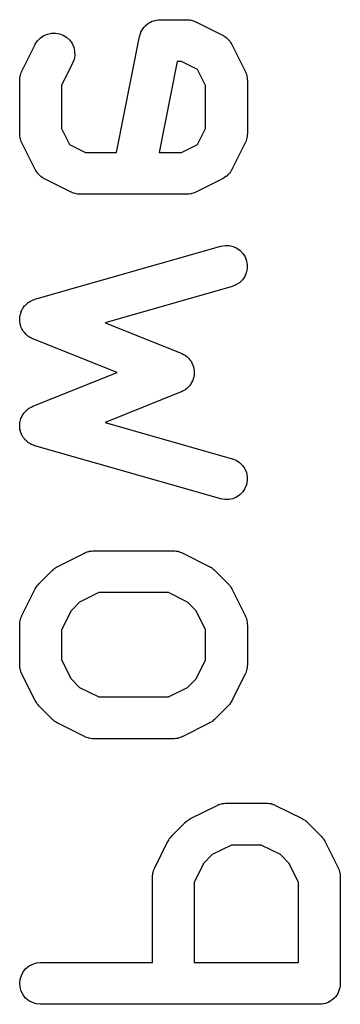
# Model space of a CAD drawing. Extents: x 0.06 to 3.68, y 0.9 to 3.15.
# Tile 4 of 13: x 0.2442 to 0.2895, y 1.147 to 1.2861. Entities that reach past the tile are written whole.
import ezdxf

# ---------------------------------------------------------------- set-up
doc = ezdxf.new("R2010")
doc.units = 0
doc.header["$MEASUREMENT"] = 0
doc.layers.add('BLACK', color=7, linetype='CONTINUOUS')

msp = doc.modelspace()

# ---------------------------------------------------------------- linework, layer by layer
at = {"layer": 'BLACK', "linetype": 'CONTINUOUS'}
for p, q in [((0.26295, 1.28584), (0.26296, 1.28585)), ((0.26296, 1.28585), (0.26322, 1.28592)), ((0.26322, 1.28592), (0.26349, 1.286)), ((0.26349, 1.286), (0.2635, 1.28601)), ((0.2635, 1.28601), (0.26351, 1.28601)), ((0.26351, 1.28601), (0.26379, 1.28603)), ((0.26379, 1.28603), (0.26406, 1.28606)), ((0.26406, 1.28606), (0.26781, 1.28606)), ((0.26781, 1.28606), (0.26785, 1.28606)), ((0.26785, 1.28606), (0.26794, 1.28605)), ((0.26794, 1.28605), (0.26803, 1.28605)), ((0.26803, 1.28605), (0.26823, 1.28602)), ((0.26823, 1.28602), (0.26843, 1.286)), ((0.26843, 1.286), (0.26851, 1.28597)), ((0.26851, 1.28597), (0.26859, 1.28596)), ((0.26859, 1.28596), (0.26878, 1.28588)), ((0.26878, 1.28588), (0.26898, 1.28582)), ((0.26135, 1.28428), (0.26148, 1.28452)), ((0.26148, 1.28452), (0.26161, 1.28476)), ((0.26161, 1.28476), (0.26162, 1.28477)), ((0.26162, 1.28477), (0.26163, 1.28478)), ((0.26163, 1.28478), (0.26181, 1.28499)), ((0.26181, 1.28499), (0.26198, 1.2852)), ((0.26198, 1.2852), (0.26199, 1.28521)), ((0.26199, 1.28521), (0.262, 1.28522)), ((0.262, 1.28522), (0.26221, 1.28539)), ((0.26221, 1.28539), (0.26243, 1.28557)), ((0.26243, 1.28557), (0.26244, 1.28557)), ((0.26244, 1.28557), (0.26245, 1.28558)), ((0.26245, 1.28558), (0.26269, 1.28571)), ((0.26269, 1.28571), (0.26294, 1.28584)), ((0.26294, 1.28584), (0.26295, 1.28584)), ((0.26898, 1.28582), (0.26905, 1.28578)), ((0.26905, 1.28578), (0.26913, 1.28575)), ((0.26913, 1.28575), (0.27288, 1.28387)), ((0.24644, 1.28259), (0.24676, 1.28307)), ((0.24676, 1.28307), (0.24716, 1.28349)), ((0.24716, 1.28349), (0.24763, 1.28382)), ((0.24763, 1.28382), (0.24816, 1.28404)), ((0.24816, 1.28404), (0.24872, 1.28417)), ((0.24872, 1.28417), (0.2493, 1.28418)), ((0.2493, 1.28418), (0.24987, 1.28408)), ((0.24987, 1.28408), (0.2504, 1.28387)), ((0.2504, 1.28387), (0.25089, 1.28356)), ((0.25089, 1.28356), (0.25131, 1.28316)), ((0.25131, 1.28316), (0.25164, 1.28268)), ((0.25789, 1.26731), (0.26117, 1.28369)), ((0.26117, 1.2837), (0.26118, 1.28373)), ((0.26117, 1.28369), (0.26117, 1.2837)), ((0.26117, 1.2837), (0.26117, 1.2837)), ((0.26117, 1.2837), (0.26117, 1.2837)), ((0.26118, 1.28373), (0.26126, 1.28399)), ((0.26126, 1.28399), (0.26134, 1.28425)), ((0.26134, 1.28425), (0.26135, 1.28426)), ((0.26135, 1.28426), (0.26135, 1.28428)), ((0.27288, 1.28387), (0.27292, 1.28386)), ((0.27292, 1.28386), (0.27297, 1.28382)), ((0.27297, 1.28382), (0.27303, 1.2838)), ((0.27303, 1.2838), (0.27321, 1.28367)), ((0.27321, 1.28367), (0.2734, 1.28354)), ((0.2734, 1.28354), (0.27345, 1.2835)), ((0.27345, 1.2835), (0.2735, 1.28346)), ((0.2735, 1.28346), (0.27365, 1.2833)), ((0.27365, 1.2833), (0.27382, 1.28314)), ((0.27382, 1.28314), (0.27385, 1.28309)), ((0.27385, 1.28309), (0.2739, 1.28304)), ((0.24455, 1.2788), (0.24642, 1.28255)), ((0.24642, 1.28255), (0.24644, 1.28259)), ((0.25164, 1.28268), (0.25187, 1.28216)), ((0.25187, 1.28216), (0.252, 1.2816)), ((0.2739, 1.28304), (0.27402, 1.28285)), ((0.27402, 1.28285), (0.27414, 1.28267)), ((0.27414, 1.28267), (0.27417, 1.28261)), ((0.27417, 1.28261), (0.2742, 1.28255)), ((0.2742, 1.28255), (0.27608, 1.2788)), ((0.25191, 1.28045), (0.25171, 1.27991)), ((0.25201, 1.28102), (0.25191, 1.28045)), ((0.252, 1.2816), (0.25201, 1.28102)), ((0.25171, 1.27991), (0.25014, 1.27679)), ((0.26648, 1.28016), (0.26392, 1.26731)), ((0.26711, 1.28016), (0.26648, 1.28016)), ((0.26936, 1.27903), (0.26711, 1.28016)), ((0.27048, 1.27679), (0.26936, 1.27903)), ((0.24424, 1.2777), (0.24428, 1.2779)), ((0.24425, 1.27761), (0.24424, 1.2777)), ((0.24424, 1.27753), (0.24425, 1.27761)), ((0.24424, 1.27748), (0.24424, 1.27753)), ((0.24428, 1.2779), (0.2443, 1.2781)), ((0.2443, 1.2781), (0.24433, 1.27818)), ((0.24433, 1.27818), (0.24434, 1.27827)), ((0.24434, 1.27827), (0.24441, 1.27846)), ((0.24441, 1.27846), (0.24448, 1.27865)), ((0.24448, 1.27865), (0.24452, 1.27872)), ((0.24452, 1.27872), (0.24455, 1.2788)), ((0.27608, 1.2788), (0.2761, 1.27877)), ((0.2761, 1.27877), (0.27613, 1.27869)), ((0.27613, 1.27869), (0.27617, 1.27861)), ((0.27617, 1.27861), (0.27622, 1.27842)), ((0.27622, 1.27842), (0.27629, 1.27823)), ((0.27629, 1.27823), (0.27631, 1.27814)), ((0.27631, 1.27814), (0.27633, 1.27806)), ((0.27633, 1.27806), (0.27635, 1.27786)), ((0.27635, 1.27786), (0.27638, 1.27766)), ((0.27638, 1.27766), (0.27638, 1.27757)), ((0.27638, 1.27757), (0.27639, 1.27748)), ((0.24424, 1.26999), (0.24424, 1.27748)), ((0.25014, 1.27679), (0.25014, 1.27068)), ((0.27048, 1.27068), (0.27048, 1.27679)), ((0.27639, 1.27748), (0.27639, 1.26999)), ((0.25014, 1.27068), (0.25127, 1.26844)), ((0.26936, 1.26844), (0.27048, 1.27068)), ((0.24424, 1.2699), (0.24424, 1.26999)), ((0.24424, 1.26981), (0.24424, 1.2699)), ((0.24427, 1.26961), (0.24424, 1.26981)), ((0.24429, 1.26941), (0.24427, 1.26961)), ((0.24432, 1.26933), (0.24429, 1.26941)), ((0.24433, 1.26924), (0.24432, 1.26933)), ((0.2444, 1.26905), (0.24433, 1.26924)), ((0.27628, 1.2692), (0.27621, 1.26901)), ((0.2763, 1.26929), (0.27628, 1.2692)), ((0.27632, 1.26937), (0.2763, 1.26929)), ((0.27635, 1.26957), (0.27632, 1.26937)), ((0.27638, 1.26977), (0.27635, 1.26957)), ((0.27639, 1.26994), (0.27638, 1.26986)), ((0.27638, 1.26986), (0.27638, 1.26977)), ((0.27639, 1.26999), (0.27639, 1.26994)), ((0.24446, 1.26886), (0.2444, 1.26905)), ((0.2445, 1.26878), (0.24446, 1.26886)), ((0.24453, 1.2687), (0.2445, 1.26878)), ((0.24455, 1.26866), (0.24453, 1.2687)), ((0.24642, 1.26491), (0.24455, 1.26866)), ((0.25127, 1.26844), (0.25351, 1.26731)), ((0.26711, 1.26731), (0.26936, 1.26844)), ((0.27608, 1.26866), (0.2742, 1.26491)), ((0.27611, 1.26875), (0.27608, 1.26866)), ((0.27615, 1.26882), (0.27611, 1.26875)), ((0.27621, 1.26901), (0.27615, 1.26882)), ((0.25351, 1.26731), (0.25789, 1.26731)), ((0.26392, 1.26731), (0.26711, 1.26731)), ((0.24646, 1.26486), (0.24642, 1.26491)), ((0.24648, 1.2648), (0.24646, 1.26486)), ((0.24661, 1.26462), (0.24648, 1.2648)), ((0.24673, 1.26443), (0.24661, 1.26462)), ((0.24677, 1.26438), (0.24673, 1.26443)), ((0.24681, 1.26433), (0.24677, 1.26438)), ((0.24697, 1.26417), (0.24681, 1.26433)), ((0.24713, 1.26401), (0.24697, 1.26417)), ((0.24718, 1.26397), (0.24713, 1.26401)), ((0.24722, 1.26393), (0.24718, 1.26397)), ((0.24741, 1.2638), (0.24722, 1.26393)), ((0.2476, 1.26367), (0.24741, 1.2638)), ((0.24765, 1.26365), (0.2476, 1.26367)), ((0.24771, 1.26361), (0.24765, 1.26365)), ((0.24774, 1.26359), (0.24771, 1.26361)), ((0.27294, 1.26363), (0.27288, 1.26359)), ((0.27299, 1.26365), (0.27294, 1.26363)), ((0.27318, 1.26378), (0.27299, 1.26365)), ((0.27337, 1.2639), (0.27318, 1.26378)), ((0.27342, 1.26395), (0.27337, 1.2639)), ((0.27347, 1.26398), (0.27342, 1.26395)), ((0.27363, 1.26414), (0.27347, 1.26398)), ((0.27379, 1.2643), (0.27363, 1.26414)), ((0.27383, 1.26435), (0.27379, 1.2643)), ((0.27387, 1.26439), (0.27383, 1.26435)), ((0.27399, 1.26458), (0.27387, 1.26439)), ((0.27412, 1.26477), (0.27399, 1.26458)), ((0.27415, 1.26482), (0.27412, 1.26477)), ((0.27418, 1.26488), (0.27415, 1.26482)), ((0.2742, 1.26491), (0.27418, 1.26488)), ((0.25149, 1.26172), (0.24774, 1.26359)), ((0.27288, 1.26359), (0.26913, 1.26172)), ((0.25157, 1.26169), (0.25149, 1.26172)), ((0.25165, 1.26165), (0.25157, 1.26169)), ((0.25184, 1.26159), (0.25165, 1.26165)), ((0.25203, 1.26151), (0.25184, 1.26159)), ((0.25212, 1.2615), (0.25203, 1.26151)), ((0.2522, 1.26147), (0.25212, 1.2615)), ((0.2524, 1.26145), (0.2522, 1.26147)), ((0.2526, 1.26142), (0.2524, 1.26145)), ((0.25269, 1.26142), (0.2526, 1.26142)), ((0.25277, 1.26141), (0.25269, 1.26142)), ((0.25281, 1.26141), (0.25277, 1.26141)), ((0.26781, 1.26141), (0.25281, 1.26141)), ((0.2679, 1.26142), (0.26781, 1.26141)), ((0.26798, 1.26141), (0.2679, 1.26142)), ((0.26819, 1.26144), (0.26798, 1.26141)), ((0.26839, 1.26146), (0.26819, 1.26144)), ((0.26847, 1.26149), (0.26839, 1.26146)), ((0.26855, 1.2615), (0.26847, 1.26149)), ((0.26874, 1.26157), (0.26855, 1.2615)), ((0.26894, 1.26163), (0.26874, 1.26157)), ((0.26901, 1.26167), (0.26894, 1.26163)), ((0.2691, 1.2617), (0.26901, 1.26167)), ((0.26913, 1.26172), (0.2691, 1.2617)), ((0.24638, 1.24658), (0.27263, 1.25408)), ((0.27263, 1.25408), (0.27266, 1.25409)), ((0.27266, 1.25409), (0.27323, 1.25418)), ((0.27323, 1.25418), (0.27381, 1.25417)), ((0.27381, 1.25417), (0.27437, 1.25404)), ((0.27437, 1.25404), (0.2749, 1.2538)), ((0.2749, 1.2538), (0.27537, 1.25347)), ((0.27537, 1.25347), (0.27576, 1.25305)), ((0.27576, 1.25305), (0.27607, 1.25257)), ((0.27607, 1.25257), (0.27628, 1.25203)), ((0.27628, 1.25203), (0.27638, 1.25146)), ((0.27638, 1.25146), (0.27637, 1.25088)), ((0.27601, 1.24979), (0.27568, 1.24932)), ((0.27624, 1.25032), (0.27601, 1.24979)), ((0.27637, 1.25088), (0.27624, 1.25032)), ((0.27425, 1.2484), (0.25631, 1.24327)), ((0.27478, 1.24861), (0.27425, 1.2484)), ((0.27527, 1.24892), (0.27478, 1.24861)), ((0.27568, 1.24932), (0.27527, 1.24892)), ((0.24484, 1.24551), (0.24494, 1.24565)), ((0.24494, 1.24565), (0.24502, 1.24573)), ((0.24502, 1.24573), (0.24509, 1.24581)), ((0.24509, 1.24581), (0.24523, 1.24593)), ((0.24523, 1.24593), (0.24536, 1.24605)), ((0.24536, 1.24605), (0.24545, 1.24611)), ((0.24545, 1.24611), (0.24553, 1.24618)), ((0.24553, 1.24618), (0.24569, 1.24627)), ((0.24569, 1.24627), (0.24584, 1.24637)), ((0.24584, 1.24637), (0.24594, 1.24641)), ((0.24594, 1.24641), (0.24604, 1.24646)), ((0.24604, 1.24646), (0.24621, 1.24651)), ((0.24621, 1.24651), (0.24638, 1.24658)), ((0.24426, 1.24409), (0.24428, 1.2442)), ((0.24428, 1.2442), (0.24429, 1.2443)), ((0.24429, 1.2443), (0.24434, 1.24448)), ((0.24434, 1.24448), (0.24438, 1.24465)), ((0.24438, 1.24465), (0.24443, 1.24475)), ((0.24443, 1.24475), (0.24446, 1.24485)), ((0.24446, 1.24485), (0.24454, 1.24501)), ((0.24454, 1.24501), (0.24461, 1.24518)), ((0.24461, 1.24518), (0.24468, 1.24527)), ((0.24468, 1.24527), (0.24472, 1.24536)), ((0.24472, 1.24536), (0.24484, 1.24551)), ((0.24424, 1.24373), (0.24425, 1.24391)), ((0.24425, 1.24362), (0.24424, 1.24373)), ((0.24424, 1.24351), (0.24425, 1.24362)), ((0.24428, 1.24334), (0.24424, 1.24351)), ((0.24425, 1.24391), (0.24426, 1.24409)), ((0.2443, 1.24315), (0.24428, 1.24334)), ((0.24433, 1.24305), (0.2443, 1.24315)), ((0.24435, 1.24295), (0.24433, 1.24305)), ((0.24441, 1.24278), (0.24435, 1.24295)), ((0.24446, 1.2426), (0.24441, 1.24278)), ((0.25631, 1.24327), (0.26703, 1.23898)), ((0.24451, 1.24251), (0.24446, 1.2426)), ((0.24455, 1.24241), (0.24451, 1.24251)), ((0.24465, 1.24226), (0.24455, 1.24241)), ((0.24474, 1.2421), (0.24465, 1.24226)), ((0.2448, 1.24201), (0.24474, 1.2421)), ((0.24486, 1.24192), (0.2448, 1.24201)), ((0.24499, 1.24179), (0.24486, 1.24192)), ((0.2451, 1.24165), (0.24499, 1.24179)), ((0.24518, 1.24158), (0.2451, 1.24165)), ((0.24526, 1.2415), (0.24518, 1.24158)), ((0.24541, 1.2414), (0.24526, 1.2415)), ((0.24555, 1.24128), (0.24541, 1.2414)), ((0.24564, 1.24123), (0.24555, 1.24128)), ((0.24573, 1.24117), (0.24564, 1.24123)), ((0.2459, 1.2411), (0.24573, 1.24117)), ((0.24605, 1.24101), (0.2459, 1.2411)), ((0.24609, 1.241), (0.24605, 1.24101)), ((0.25799, 1.23624), (0.24609, 1.241)), ((0.26703, 1.23898), (0.26707, 1.23897)), ((0.26707, 1.23897), (0.2671, 1.23895)), ((0.2671, 1.23895), (0.26713, 1.23894)), ((0.26713, 1.23894), (0.26735, 1.23881)), ((0.26735, 1.23881), (0.26758, 1.23869)), ((0.26758, 1.23869), (0.2676, 1.23867)), ((0.2676, 1.23867), (0.26763, 1.23866)), ((0.26763, 1.23866), (0.26783, 1.23849)), ((0.26783, 1.23849), (0.26803, 1.23833)), ((0.26803, 1.23833), (0.26804, 1.2383)), ((0.26804, 1.2383), (0.26807, 1.23828)), ((0.26807, 1.23828), (0.26823, 1.23808)), ((0.26823, 1.23808), (0.26839, 1.23788)), ((0.26839, 1.23788), (0.26841, 1.23785)), ((0.26841, 1.23785), (0.26843, 1.23783)), ((0.26843, 1.23783), (0.26854, 1.2376)), ((0.26854, 1.2376), (0.26866, 1.23737)), ((0.26866, 1.23737), (0.26867, 1.23734)), ((0.26867, 1.23734), (0.26869, 1.23732)), ((0.26869, 1.23732), (0.26876, 1.23707)), ((0.24609, 1.23148), (0.25799, 1.23624)), ((0.26876, 1.23707), (0.26883, 1.23682)), ((0.26883, 1.23682), (0.26883, 1.23679)), ((0.26883, 1.23679), (0.26884, 1.23676)), ((0.26884, 1.23676), (0.26886, 1.2365)), ((0.26886, 1.23593), (0.26884, 1.23568)), ((0.26886, 1.2365), (0.26889, 1.23625)), ((0.26889, 1.23619), (0.26886, 1.23593)), ((0.26889, 1.23625), (0.26889, 1.23622)), ((0.26889, 1.23622), (0.26889, 1.23619)), ((0.26837, 1.23456), (0.2682, 1.23437)), ((0.26838, 1.23459), (0.26837, 1.23456)), ((0.2684, 1.23461), (0.26838, 1.23459)), ((0.26852, 1.23484), (0.2684, 1.23461)), ((0.26865, 1.23507), (0.26852, 1.23484)), ((0.26866, 1.2351), (0.26865, 1.23507)), ((0.26867, 1.23512), (0.26866, 1.2351)), ((0.26874, 1.23537), (0.26867, 1.23512)), ((0.26882, 1.23562), (0.26874, 1.23537)), ((0.26883, 1.23565), (0.26882, 1.23562)), ((0.26884, 1.23568), (0.26883, 1.23565)), ((0.26703, 1.2335), (0.25631, 1.22921)), ((0.26706, 1.23351), (0.26703, 1.2335)), ((0.26709, 1.23352), (0.26706, 1.23351)), ((0.26732, 1.23364), (0.26709, 1.23352)), ((0.26755, 1.23376), (0.26732, 1.23364)), ((0.26757, 1.23378), (0.26755, 1.23376)), ((0.2676, 1.2338), (0.26757, 1.23378)), ((0.26779, 1.23396), (0.2676, 1.2338)), ((0.268, 1.23412), (0.26779, 1.23396)), ((0.26802, 1.23415), (0.268, 1.23412)), ((0.26804, 1.23417), (0.26802, 1.23415)), ((0.2682, 1.23437), (0.26804, 1.23417)), ((0.24457, 1.23011), (0.24467, 1.23026)), ((0.24467, 1.23026), (0.24476, 1.23042)), ((0.24476, 1.23042), (0.24483, 1.2305)), ((0.24483, 1.2305), (0.24489, 1.23059)), ((0.24489, 1.23059), (0.24501, 1.23072)), ((0.24501, 1.23072), (0.24513, 1.23086)), ((0.24513, 1.23086), (0.24521, 1.23092)), ((0.24521, 1.23092), (0.24529, 1.231)), ((0.24529, 1.231), (0.24544, 1.2311)), ((0.24544, 1.2311), (0.24558, 1.23122)), ((0.24558, 1.23122), (0.24568, 1.23127)), ((0.24568, 1.23127), (0.24577, 1.23133)), ((0.24577, 1.23133), (0.24593, 1.2314)), ((0.24593, 1.2314), (0.24609, 1.23148)), ((0.24424, 1.22879), (0.24425, 1.2289)), ((0.24425, 1.229), (0.24428, 1.22918)), ((0.24425, 1.2289), (0.24425, 1.229)), ((0.24428, 1.22918), (0.2443, 1.22936)), ((0.2443, 1.22936), (0.24434, 1.22947)), ((0.24434, 1.22947), (0.24436, 1.22957)), ((0.24436, 1.22957), (0.24442, 1.22974)), ((0.24442, 1.22974), (0.24448, 1.22991)), ((0.24448, 1.22991), (0.24453, 1.23001)), ((0.24453, 1.23001), (0.24457, 1.23011)), ((0.25631, 1.22921), (0.27425, 1.22408)), ((0.24425, 1.22861), (0.24424, 1.22879)), ((0.24425, 1.22843), (0.24425, 1.22861)), ((0.24427, 1.22832), (0.24425, 1.22843)), ((0.24428, 1.22822), (0.24427, 1.22832)), ((0.24433, 1.22804), (0.24428, 1.22822)), ((0.24437, 1.22786), (0.24433, 1.22804)), ((0.24441, 1.22777), (0.24437, 1.22786)), ((0.24444, 1.22766), (0.24441, 1.22777)), ((0.24452, 1.2275), (0.24444, 1.22766)), ((0.24459, 1.22733), (0.24452, 1.2275)), ((0.24465, 1.22724), (0.24459, 1.22733)), ((0.2447, 1.22715), (0.24465, 1.22724)), ((0.24482, 1.22701), (0.2447, 1.22715)), ((0.24492, 1.22686), (0.24482, 1.22701)), ((0.24499, 1.22678), (0.24492, 1.22686)), ((0.24506, 1.2267), (0.24499, 1.22678)), ((0.2452, 1.22658), (0.24506, 1.2267)), ((0.24533, 1.22645), (0.2452, 1.22658)), ((0.24541, 1.22639), (0.24533, 1.22645)), ((0.2455, 1.22632), (0.24541, 1.22639)), ((0.24565, 1.22623), (0.2455, 1.22632)), ((0.24581, 1.22613), (0.24565, 1.22623)), ((0.24591, 1.22609), (0.24581, 1.22613)), ((0.246, 1.22604), (0.24591, 1.22609)), ((0.24617, 1.22598), (0.246, 1.22604)), ((0.24634, 1.22591), (0.24617, 1.22598)), ((0.24638, 1.2259), (0.24634, 1.22591)), ((0.27263, 1.2184), (0.24638, 1.2259)), ((0.27425, 1.22408), (0.27429, 1.22407)), ((0.27429, 1.22407), (0.27482, 1.22385)), ((0.27482, 1.22385), (0.2753, 1.22353)), ((0.2753, 1.22353), (0.27571, 1.22313)), ((0.27571, 1.22313), (0.27603, 1.22265)), ((0.27603, 1.22265), (0.27626, 1.22212)), ((0.27626, 1.22212), (0.27637, 1.22155)), ((0.27638, 1.22098), (0.27627, 1.22041)), ((0.27637, 1.22155), (0.27638, 1.22098)), ((0.27574, 1.21939), (0.27534, 1.21898)), ((0.27605, 1.21988), (0.27574, 1.21939)), ((0.27627, 1.22041), (0.27605, 1.21988)), ((0.27319, 1.2183), (0.27263, 1.2184)), ((0.27377, 1.21831), (0.27319, 1.2183)), ((0.27433, 1.21843), (0.27377, 1.21831)), ((0.27486, 1.21865), (0.27433, 1.21843)), ((0.27534, 1.21898), (0.27486, 1.21865)), ((0.25337, 1.21076), (0.2534, 1.21078)), ((0.2534, 1.21078), (0.25349, 1.21081)), ((0.25349, 1.21081), (0.25356, 1.21085)), ((0.25356, 1.21085), (0.25376, 1.21091)), ((0.25376, 1.21091), (0.25395, 1.21098)), ((0.25395, 1.21098), (0.25403, 1.21099)), ((0.25403, 1.21099), (0.25411, 1.21101)), ((0.25411, 1.21101), (0.25432, 1.21103)), ((0.25432, 1.21103), (0.25451, 1.21107)), ((0.25451, 1.21107), (0.2546, 1.21106)), ((0.2546, 1.21106), (0.25469, 1.21107)), ((0.25469, 1.21107), (0.26594, 1.21107)), ((0.26594, 1.21107), (0.26598, 1.21107)), ((0.26598, 1.21107), (0.26606, 1.21106)), ((0.26606, 1.21106), (0.26615, 1.21106)), ((0.26615, 1.21106), (0.26635, 1.21103)), ((0.26635, 1.21103), (0.26655, 1.21101)), ((0.26655, 1.21101), (0.26663, 1.21098)), ((0.26663, 1.21098), (0.26672, 1.21097)), ((0.26672, 1.21097), (0.26691, 1.21089)), ((0.26691, 1.21089), (0.2671, 1.21083)), ((0.2671, 1.21083), (0.26718, 1.21079)), ((0.26718, 1.21079), (0.26726, 1.21076)), ((0.24962, 1.20888), (0.25337, 1.21076)), ((0.26726, 1.21076), (0.27101, 1.20888)), ((0.24698, 1.20646), (0.24885, 1.20833)), ((0.24885, 1.20833), (0.24888, 1.20836)), ((0.24888, 1.20836), (0.24901, 1.20846)), ((0.24901, 1.20846), (0.24913, 1.20858)), ((0.24913, 1.20858), (0.24924, 1.20864)), ((0.24924, 1.20864), (0.24933, 1.20872)), ((0.24933, 1.20872), (0.24948, 1.2088)), ((0.24948, 1.2088), (0.24962, 1.20888)), ((0.27101, 1.20888), (0.27104, 1.20887)), ((0.27104, 1.20887), (0.27118, 1.20877)), ((0.27118, 1.20877), (0.27133, 1.2087)), ((0.27133, 1.2087), (0.27142, 1.20862)), ((0.27142, 1.20862), (0.27153, 1.20855)), ((0.27153, 1.20855), (0.27165, 1.20844)), ((0.27165, 1.20844), (0.27177, 1.20833)), ((0.27177, 1.20833), (0.27365, 1.20646)), ((0.24455, 1.20194), (0.24642, 1.20569)), ((0.24642, 1.20569), (0.24644, 1.20573)), ((0.24644, 1.20573), (0.24653, 1.20586)), ((0.24653, 1.20586), (0.24661, 1.20601)), ((0.24661, 1.20601), (0.24669, 1.20611)), ((0.24669, 1.20611), (0.24676, 1.20621)), ((0.24676, 1.20621), (0.24687, 1.20633)), ((0.24687, 1.20633), (0.24698, 1.20646)), ((0.27365, 1.20646), (0.27368, 1.20643)), ((0.27368, 1.20643), (0.27378, 1.2063)), ((0.27378, 1.2063), (0.2739, 1.20618)), ((0.2739, 1.20618), (0.27396, 1.20607)), ((0.27396, 1.20607), (0.27404, 1.20598)), ((0.27404, 1.20598), (0.27411, 1.20583)), ((0.27411, 1.20583), (0.2742, 1.20569)), ((0.2742, 1.20569), (0.27608, 1.20194)), ((0.25539, 1.20517), (0.25269, 1.20382)), ((0.26524, 1.20517), (0.25539, 1.20517)), ((0.26794, 1.20382), (0.26524, 1.20517)), ((0.25149, 1.20262), (0.25014, 1.19992)), ((0.25269, 1.20382), (0.25149, 1.20262)), ((0.26914, 1.20262), (0.26794, 1.20382)), ((0.27048, 1.19992), (0.26914, 1.20262)), ((0.24428, 1.20103), (0.2443, 1.20123)), ((0.2443, 1.20123), (0.24433, 1.20132)), ((0.24433, 1.20132), (0.24434, 1.2014)), ((0.24434, 1.2014), (0.24441, 1.20159)), ((0.24441, 1.20159), (0.24448, 1.20178)), ((0.24448, 1.20178), (0.24452, 1.20186)), ((0.24452, 1.20186), (0.24455, 1.20194)), ((0.27608, 1.20194), (0.2761, 1.2019)), ((0.2761, 1.2019), (0.27613, 1.20182)), ((0.27613, 1.20182), (0.27617, 1.20174)), ((0.27617, 1.20174), (0.27622, 1.20155)), ((0.27622, 1.20155), (0.27629, 1.20136)), ((0.27629, 1.20136), (0.27631, 1.20128)), ((0.27631, 1.20128), (0.27633, 1.20119)), ((0.27633, 1.20119), (0.27635, 1.20099)), ((0.24424, 1.20083), (0.24428, 1.20103)), ((0.24425, 1.20075), (0.24424, 1.20083)), ((0.24424, 1.20066), (0.24425, 1.20075)), ((0.24424, 1.20062), (0.24424, 1.20066)), ((0.24424, 1.19499), (0.24424, 1.20062)), ((0.25014, 1.19992), (0.25014, 1.19569)), ((0.27048, 1.19569), (0.27048, 1.19992)), ((0.27635, 1.20099), (0.27638, 1.20079)), ((0.27638, 1.20079), (0.27638, 1.20071)), ((0.27638, 1.20071), (0.27639, 1.20062)), ((0.27639, 1.20062), (0.27639, 1.19499)), ((0.25014, 1.19569), (0.25149, 1.19299)), ((0.26914, 1.19299), (0.27048, 1.19569)), ((0.24424, 1.19491), (0.24424, 1.19499)), ((0.24424, 1.19482), (0.24424, 1.19491)), ((0.24427, 1.19462), (0.24424, 1.19482)), ((0.24429, 1.19442), (0.24427, 1.19462)), ((0.24432, 1.19434), (0.24429, 1.19442)), ((0.24433, 1.19425), (0.24432, 1.19434)), ((0.2444, 1.19406), (0.24433, 1.19425)), ((0.27628, 1.19421), (0.27621, 1.19402)), ((0.2763, 1.1943), (0.27628, 1.19421)), ((0.27632, 1.19438), (0.2763, 1.1943)), ((0.27635, 1.19458), (0.27632, 1.19438)), ((0.27638, 1.19478), (0.27635, 1.19458)), ((0.27639, 1.19495), (0.27638, 1.19487)), ((0.27638, 1.19487), (0.27638, 1.19478)), ((0.27639, 1.19499), (0.27639, 1.19495)), ((0.24446, 1.19387), (0.2444, 1.19406)), ((0.2445, 1.19379), (0.24446, 1.19387)), ((0.24453, 1.19371), (0.2445, 1.19379)), ((0.24455, 1.19367), (0.24453, 1.19371)), ((0.24642, 1.18992), (0.24455, 1.19367)), ((0.25149, 1.19299), (0.25269, 1.1918)), ((0.26794, 1.1918), (0.26914, 1.19299)), ((0.27608, 1.19367), (0.2742, 1.18992)), ((0.27611, 1.19376), (0.27608, 1.19367)), ((0.27615, 1.19383), (0.27611, 1.19376)), ((0.27621, 1.19402), (0.27615, 1.19383)), ((0.25269, 1.1918), (0.25539, 1.19045)), ((0.26524, 1.19045), (0.26794, 1.1918)), ((0.25539, 1.19045), (0.26524, 1.19045)), ((0.24651, 1.18978), (0.24642, 1.18992)), ((0.24659, 1.18964), (0.24651, 1.18978)), ((0.24666, 1.18954), (0.24659, 1.18964)), ((0.24673, 1.18944), (0.24666, 1.18954)), ((0.24684, 1.18932), (0.24673, 1.18944)), ((0.24695, 1.18919), (0.24684, 1.18932)), ((0.24698, 1.18916), (0.24695, 1.18919)), ((0.24885, 1.18728), (0.24698, 1.18916)), ((0.27365, 1.18916), (0.27177, 1.18728)), ((0.27376, 1.18929), (0.27365, 1.18916)), ((0.27387, 1.1894), (0.27376, 1.18929)), ((0.27394, 1.18951), (0.27387, 1.1894)), ((0.27402, 1.1896), (0.27394, 1.18951)), ((0.27409, 1.18975), (0.27402, 1.1896)), ((0.27418, 1.18989), (0.27409, 1.18975)), ((0.2742, 1.18992), (0.27418, 1.18989)), ((0.24898, 1.18718), (0.24885, 1.18728)), ((0.2491, 1.18706), (0.24898, 1.18718)), ((0.27162, 1.18715), (0.27149, 1.18704)), ((0.27175, 1.18725), (0.27162, 1.18715)), ((0.27177, 1.18728), (0.27175, 1.18725)), ((0.2492, 1.18699), (0.2491, 1.18706)), ((0.2493, 1.18692), (0.2492, 1.18699)), ((0.24944, 1.18684), (0.2493, 1.18692)), ((0.24958, 1.18675), (0.24944, 1.18684)), ((0.24962, 1.18673), (0.24958, 1.18675)), ((0.25337, 1.18485), (0.24962, 1.18673)), ((0.27101, 1.18673), (0.26726, 1.18485)), ((0.27115, 1.18682), (0.27101, 1.18673)), ((0.2713, 1.18689), (0.27115, 1.18682)), ((0.27139, 1.18697), (0.2713, 1.18689)), ((0.27149, 1.18704), (0.27139, 1.18697)), ((0.25345, 1.18482), (0.25337, 1.18485)), ((0.25353, 1.18478), (0.25345, 1.18482)), ((0.25372, 1.18472), (0.25353, 1.18478)), ((0.25391, 1.18465), (0.25372, 1.18472)), ((0.25399, 1.18463), (0.25391, 1.18465)), ((0.25407, 1.18461), (0.25399, 1.18463)), ((0.25427, 1.18458), (0.25407, 1.18461)), ((0.25447, 1.18455), (0.25427, 1.18458)), ((0.25456, 1.18455), (0.25447, 1.18455)), ((0.25465, 1.18454), (0.25456, 1.18455)), ((0.25469, 1.18454), (0.25465, 1.18454)), ((0.26594, 1.18454), (0.25469, 1.18454)), ((0.26602, 1.18455), (0.26594, 1.18454)), ((0.26611, 1.18455), (0.26602, 1.18455)), ((0.26631, 1.18458), (0.26611, 1.18455)), ((0.26651, 1.1846), (0.26631, 1.18458)), ((0.26659, 1.18462), (0.26651, 1.1846)), ((0.26668, 1.18464), (0.26659, 1.18462)), ((0.26687, 1.18471), (0.26668, 1.18464)), ((0.26706, 1.18477), (0.26687, 1.18471)), ((0.26714, 1.18481), (0.26706, 1.18477)), ((0.26722, 1.18484), (0.26714, 1.18481)), ((0.26726, 1.18485), (0.26722, 1.18484)), ((0.26837, 1.17326), (0.27212, 1.17514)), ((0.27212, 1.17514), (0.27215, 1.17516)), ((0.27215, 1.17516), (0.27224, 1.17519)), ((0.27224, 1.17519), (0.27231, 1.17523)), ((0.27231, 1.17523), (0.2725, 1.17529)), ((0.2725, 1.17529), (0.27269, 1.17536)), ((0.27269, 1.17536), (0.27278, 1.17537)), ((0.27278, 1.17537), (0.27286, 1.17539)), ((0.27286, 1.17539), (0.27306, 1.17541)), ((0.27306, 1.17541), (0.27326, 1.17544)), ((0.27326, 1.17544), (0.27335, 1.17544)), ((0.27335, 1.17544), (0.27344, 1.17545)), ((0.27344, 1.17545), (0.27906, 1.17545)), ((0.27906, 1.17545), (0.2791, 1.17545)), ((0.2791, 1.17545), (0.27919, 1.17544)), ((0.27919, 1.17544), (0.27927, 1.17544)), ((0.27927, 1.17544), (0.27947, 1.17541)), ((0.27947, 1.17541), (0.27968, 1.17539)), ((0.27968, 1.17539), (0.27976, 1.17536)), ((0.27976, 1.17536), (0.27984, 1.17534)), ((0.27984, 1.17534), (0.28003, 1.17527)), ((0.28003, 1.17527), (0.28022, 1.17521)), ((0.28022, 1.17521), (0.2803, 1.17517)), ((0.2803, 1.17517), (0.28038, 1.17514)), ((0.28038, 1.17514), (0.28413, 1.17326)), ((0.26823, 1.17318), (0.26837, 1.17326)), ((0.28413, 1.17326), (0.28417, 1.17324)), ((0.26572, 1.17084), (0.2676, 1.17271)), ((0.2676, 1.17271), (0.26763, 1.17274)), ((0.26763, 1.17274), (0.26776, 1.17284)), ((0.26776, 1.17284), (0.26788, 1.17296)), ((0.26788, 1.17296), (0.26798, 1.17302)), ((0.26798, 1.17302), (0.26808, 1.1731)), ((0.26808, 1.1731), (0.26823, 1.17318)), ((0.28417, 1.17324), (0.28431, 1.17315)), ((0.28431, 1.17315), (0.28445, 1.17308)), ((0.28445, 1.17308), (0.28455, 1.173)), ((0.28455, 1.173), (0.28465, 1.17293)), ((0.28465, 1.17293), (0.28477, 1.17282)), ((0.28477, 1.17282), (0.2849, 1.17271)), ((0.2849, 1.17271), (0.28677, 1.17084)), ((0.26536, 1.17039), (0.26544, 1.17049)), ((0.26544, 1.17049), (0.2655, 1.17059)), ((0.2655, 1.17059), (0.26562, 1.17071)), ((0.26562, 1.17071), (0.26572, 1.17084)), ((0.28677, 1.17084), (0.2868, 1.17081)), ((0.2868, 1.17081), (0.28691, 1.17068)), ((0.28691, 1.17068), (0.28702, 1.17056)), ((0.28702, 1.17056), (0.28708, 1.17045)), ((0.2633, 1.16632), (0.26517, 1.17007)), ((0.26517, 1.17007), (0.26519, 1.1701)), ((0.26519, 1.1701), (0.26528, 1.17024)), ((0.26528, 1.17024), (0.26536, 1.17039)), ((0.27413, 1.16954), (0.27144, 1.1682)), ((0.27836, 1.16954), (0.27413, 1.16954)), ((0.28106, 1.1682), (0.27836, 1.16954)), ((0.28708, 1.17045), (0.28716, 1.17036)), ((0.28716, 1.17036), (0.28724, 1.17021)), ((0.28724, 1.17021), (0.28733, 1.17007)), ((0.28733, 1.17007), (0.2892, 1.16632)), ((0.27144, 1.1682), (0.27024, 1.167)), ((0.28226, 1.167), (0.28106, 1.1682)), ((0.26327, 1.16624), (0.2633, 1.16632)), ((0.27024, 1.167), (0.26889, 1.1643)), ((0.28361, 1.1643), (0.28226, 1.167)), ((0.2892, 1.16632), (0.28922, 1.16628)), ((0.26299, 1.16521), (0.26303, 1.16541)), ((0.26299, 1.16513), (0.26299, 1.16521)), ((0.26299, 1.16504), (0.26299, 1.16513)), ((0.26299, 1.165), (0.26299, 1.16504)), ((0.26299, 1.15295), (0.26299, 1.165)), ((0.26303, 1.16541), (0.26305, 1.16561)), ((0.26305, 1.16561), (0.26308, 1.16569)), ((0.26308, 1.16569), (0.26309, 1.16578)), ((0.26309, 1.16578), (0.26316, 1.16597)), ((0.26316, 1.16597), (0.26322, 1.16616)), ((0.26322, 1.16616), (0.26327, 1.16624)), ((0.28922, 1.16628), (0.28925, 1.1662)), ((0.28925, 1.1662), (0.28929, 1.16612)), ((0.28929, 1.16612), (0.28935, 1.16593)), ((0.28935, 1.16593), (0.28942, 1.16574)), ((0.28942, 1.16574), (0.28943, 1.16566)), ((0.28943, 1.16566), (0.28946, 1.16557)), ((0.28946, 1.16557), (0.28948, 1.16537)), ((0.28948, 1.16537), (0.28951, 1.16517)), ((0.28951, 1.16517), (0.2895, 1.16508)), ((0.2895, 1.16508), (0.28951, 1.165)), ((0.28951, 1.165), (0.28951, 1.15)), ((0.26889, 1.1643), (0.26889, 1.15295)), ((0.28361, 1.15295), (0.28361, 1.1643)), ((0.24511, 1.1521), (0.24556, 1.15246)), ((0.24556, 1.15246), (0.24607, 1.15273)), ((0.24607, 1.15273), (0.24662, 1.1529)), ((0.24662, 1.1529), (0.24719, 1.15295)), ((0.24719, 1.15295), (0.26299, 1.15295)), ((0.26889, 1.15295), (0.28361, 1.15295)), ((0.2443, 1.15059), (0.24447, 1.15114)), ((0.24447, 1.15114), (0.24474, 1.15165)), ((0.24474, 1.15165), (0.24511, 1.1521)), ((0.24424, 1.15002), (0.2443, 1.15059)), ((0.24429, 1.14945), (0.24424, 1.15002)), ((0.28948, 1.14968), (0.28945, 1.14941)), ((0.28951, 1.14996), (0.28948, 1.14968)), ((0.28951, 1.15), (0.28951, 1.14998)), ((0.28951, 1.14998), (0.28951, 1.14998)), ((0.28951, 1.14998), (0.28951, 1.14998)), ((0.28951, 1.14998), (0.28951, 1.14996)), ((0.24445, 1.14889), (0.24429, 1.14945)), ((0.24472, 1.14838), (0.24445, 1.14889)), ((0.24508, 1.14793), (0.24472, 1.14838)), ((0.289, 1.14833), (0.28882, 1.14812)), ((0.28901, 1.14835), (0.289, 1.14834)), ((0.289, 1.14834), (0.289, 1.14833)), ((0.28914, 1.14859), (0.28901, 1.14835)), ((0.28927, 1.14884), (0.28914, 1.14859)), ((0.28928, 1.14885), (0.28927, 1.14884)), ((0.28936, 1.14912), (0.28928, 1.14886)), ((0.28928, 1.14886), (0.28928, 1.14885)), ((0.28945, 1.14939), (0.28936, 1.14912)), ((0.28945, 1.14941), (0.28945, 1.1494)), ((0.28945, 1.1494), (0.28945, 1.14939)), ((0.24552, 1.14756), (0.24508, 1.14793)), ((0.24603, 1.14729), (0.24552, 1.14756)), ((0.24658, 1.14711), (0.24603, 1.14729)), ((0.24715, 1.14705), (0.24658, 1.14711)), ((0.24719, 1.14705), (0.24715, 1.14705)), ((0.28656, 1.14705), (0.24719, 1.14705)), ((0.28684, 1.14707), (0.28656, 1.14705)), ((0.28711, 1.1471), (0.28684, 1.14707)), ((0.28712, 1.1471), (0.28711, 1.1471)), ((0.28713, 1.1471), (0.28712, 1.1471)), ((0.2874, 1.14718), (0.28713, 1.1471)), ((0.28767, 1.14726), (0.2874, 1.14718)), ((0.28768, 1.14727), (0.28767, 1.14726)), ((0.28769, 1.14727), (0.28768, 1.14727)), ((0.28793, 1.1474), (0.28769, 1.14727)), ((0.28818, 1.14753), (0.28793, 1.1474)), ((0.28819, 1.14754), (0.28818, 1.14753)), ((0.28841, 1.14772), (0.28819, 1.14754)), ((0.28819, 1.14754), (0.28819, 1.14754)), ((0.28863, 1.14789), (0.28841, 1.14772)), ((0.28864, 1.1479), (0.28863, 1.1479)), ((0.28863, 1.1479), (0.28863, 1.14789)), ((0.28882, 1.14812), (0.28864, 1.1479))]:
    msp.add_line(p, q, dxfattribs=at)

doc.saveas('drawing.dxf')
